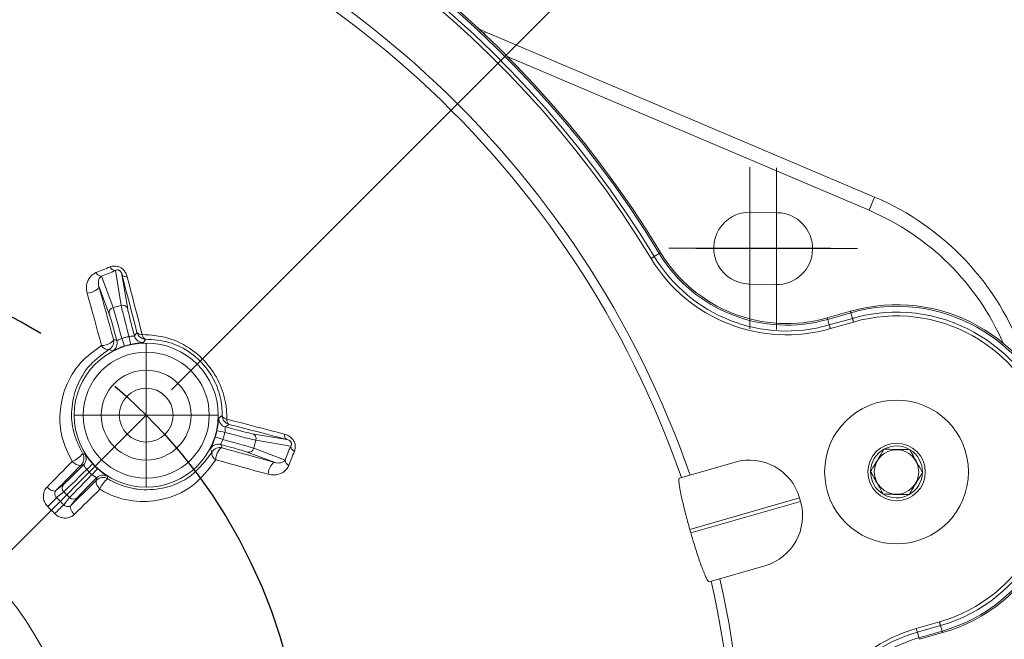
# Model space of a CAD drawing. Header units: millimetres. Extents: x 15 to 415, y 5 to 292.
# Tile 12 of 25: x 87 to 114, y 231 to 248. Entities that reach past the tile are written whole.
import ezdxf

# ---------------------------------------------------------------- set-up
doc = ezdxf.new("R2010")
doc.units = ezdxf.units.MM
doc.linetypes.add('CENTERX2', pattern=[20.32, 12.7, -2.54, 2.54, -2.54])
doc.styles.add('SLDTEXTSTYLE1', font='TXT', dxfattribs={"width": 0.75})
doc.dimstyles.new('SLDDIMSTYLE0', dxfattribs={"dimtxt": 3.5, "dimasz": 3.302, "dimexe": 0, "dimexo": 0.0625, "dimgap": 0.875, "dimtad": 0, "dimtih": 1, "dimtoh": 1, "dimdec": 4, "dimlfac": 2, "dimzin": 12, "dimdsep": 46, "dimtxsty": 'SLDTEXTSTYLE1', "dimsah": 1, "dimcen": 0.09, "dimazin": 3, "dimtfac": 1, "dimtofl": 0, "dimtmove": 0, "dimatfit": 3, "dimfxl": 1, "dimfrac": 2, "dimtolj": 1, "dimtzin": 12, "dimarcsym": 0})
doc.dimstyles.new('SLDDIMSTYLE2', dxfattribs={"dimtxt": 3.5, "dimasz": 3.302, "dimexe": 0, "dimexo": 0.0625, "dimgap": 0.875, "dimtad": 0, "dimtih": 1, "dimtoh": 1, "dimlfac": 2, "dimrnd": 1e-09, "dimzin": 12, "dimdsep": 46, "dimtxsty": 'SLDTEXTSTYLE1', "dimsah": 1, "dimcen": 0, "dimadec": 0, "dimazin": 3, "dimtfac": 1, "dimtofl": 0, "dimtmove": 0, "dimatfit": 3, "dimfxl": 1, "dimfrac": 2, "dimtolj": 1, "dimtzin": 12, "dimarcsym": 0})

# ---------------------------------------------------------------- blocks, each defined once
blk = doc.blocks.new('_D')
at = {"color": 7, "linetype": 'Continuous', "lineweight": 0}
for p, q in [((79.888, 227.865), (79.888, 265.51)), ((91.202, 238.178), (107.215, 254.191))]:
    blk.add_line(p, q, dxfattribs=at)
for start, end in [(74.4106, 90), (45, 62.8886)]:
    blk.add_arc((79.888, 226.865), 37.645, start, end, dxfattribs=at)
for points in [[(79.888, 264.51), (83.165, 263.858), (83.209, 264.873)], [(106.507, 253.484), (104.416, 256.089), (103.73, 255.34)]]:
    blk.add_solid(points, dxfattribs=at)
at = {"color": 7, "linetype": 'Continuous', "lineweight": 0, "insert": (90.005, 263.687), "char_height": 3.5, "attachment_point": 1, "style": 'SLDTEXTSTYLE1'}
blk.add_mtext('45°', dxfattribs=at)
blk = doc.blocks.new('_D_2')
at = {"color": 7, "linetype": 'Continuous', "lineweight": 0}
for p, q in [((93.752, 221.137), (115.135, 212.303)), ((115.135, 212.303), (127.173, 212.303))]:
    blk.add_line(p, q, dxfattribs=at)
blk.add_solid([(93.752, 221.137), (96.61, 219.407), (96.998, 220.346)], dxfattribs=at)
at = {"color": 7, "linetype": 'Continuous', "lineweight": 0, "char_height": 3.5, "attachment_point": 1, "style": 'SLDTEXTSTYLE1'}
for s, insert in [('%%c', (116.723, 216.815)), ('60', (122.001, 216.868))]:
    blk.add_mtext(s, dxfattribs=dict(at, insert=insert))
blk = doc.blocks.new('SW_CENTERMARKSYMBOL_4')
at = {"color": 0, "linetype": 'Continuous', "lineweight": 0}
for p, q in [((0, 1.25), (0, 2)), ((0, 0), (0, 1.25)), ((-1.25, 0), (-2, 0)), ((0, 0), (-1.25, 0)), ((0, 0), (0, -1.25)), ((0, 0), (1.25, 0)), ((1.25, 0), (2, 0)), ((0, -1.25), (0, -2))]:
    blk.add_line(p, q, dxfattribs=at)
blk = doc.blocks.new('SW_CENTERMARKSYMBOL_8')
at = {"color": 0, "linetype": 'Continuous', "lineweight": 0}
for p, q in [((0, 1.25), (0, 2.25)), ((0, 0), (0, 1.25)), ((-1.25, 0), (-2.25, 0)), ((0, 0), (-1.25, 0)), ((0, 0), (0, -1.25)), ((0, 0), (1.25, 0)), ((1.25, 0), (2.25, 0)), ((0, -1.25), (0, -2.25))]:
    blk.add_line(p, q, dxfattribs=at)
blk = doc.blocks.new('SW_CENTERMARKSYMBOL_9')
at = {"color": 0, "linetype": 'Continuous', "lineweight": 0}
for p, q in [((0, 1.25), (0, 2.25)), ((0, 0), (0, 1.25)), ((-1.25, 0), (-2.25, 0)), ((0, 0), (-1.25, 0)), ((0, 0), (0, -1.25)), ((0, 0), (1.25, 0)), ((1.25, 0), (2.25, 0)), ((0, -1.25), (0, -2.25))]:
    blk.add_line(p, q, dxfattribs=at)

msp = doc.modelspace()

# ---------------------------------------------------------------- linework, layer by layer
at = {"color": 7, "linetype": 'Continuous', "lineweight": 15}
for p, q in [((99.72451, 248.224656), (99.924602, 248.136259)), ((99.924602, 248.136259), (110.760556, 243.53667)), ((110.604262, 243.168467), (100.53442, 247.442862)), ((110.604262, 243.168467), (110.760556, 243.53667)), ((108.055749, 243.101706), (107.305923, 243.117867)), ((104.769432, 241.967435), (104.630835, 241.883308)), ((89.795729, 240.524417), (89.63649, 241.49189)), ((89.820407, 241.383057), (89.978829, 240.420547)), ((89.246113, 241.334414), (89.573843, 240.464961)), ((107.262826, 241.118333), (108.012652, 241.102171)), ((89.467211, 240.283459), (89.174623, 241.059674)), ((89.573843, 240.464961), (89.795729, 240.524417)), ((109.441962, 240.17649), (110.087901, 240.361709)), ((110.10001, 240.319476), (109.454071, 240.134257)), ((110.10001, 240.319476), (110.144699, 240.163625)), ((109.454071, 240.134257), (109.498761, 239.978405)), ((109.498761, 239.978405), (110.144699, 240.163625)), ((110.173935, 240.061668), (109.527996, 239.876448)), ((89.583003, 239.584907), (89.677933, 239.544209)), ((93.444121, 236.955254), (94.406633, 236.796833)), ((93.547992, 236.772154), (93.488537, 236.550269)), ((94.515465, 236.612915), (93.547992, 236.772154)), ((94.08325, 236.151049), (93.307032, 236.443635)), ((93.488537, 236.550269), (94.357989, 236.222538)), ((105.326846, 235.719556), (106.877662, 236.164245)), ((88.750941, 236.084625), (88.689551, 236.091768)), ((89.115343, 235.665977), (89.1082, 235.727365)), ((87.983746, 235.373449), (88.198825, 235.549781)), ((88.200421, 235.339277), (88.001483, 235.176177)), ((88.362852, 235.176846), (88.200421, 235.339277)), ((88.199754, 234.977909), (88.362852, 235.176846)), ((88.573357, 235.175251), (88.397024, 234.960172)), ((105.618824, 234.294845), (108.671164, 235.170088)), ((105.646387, 234.198718), (108.69873, 235.073964)), ((108.69873, 235.073964), (108.671164, 235.170088)), ((106.153759, 232.835771), (107.704574, 233.280461)), ((111.919355, 231.536797), (112.565293, 231.722016)), ((112.594529, 231.620059), (111.94859, 231.43484)), ((112.639219, 231.464208), (112.594529, 231.620059)), ((111.99328, 231.278988), (111.94859, 231.43484)), ((111.99328, 231.278988), (112.639219, 231.464208)), ((111.99328, 231.278988), (112.005389, 231.236756)), ((112.651327, 231.421975), (112.005389, 231.236756))]:
    msp.add_line(p, q, dxfattribs=at)
at = {"color": 8, "linetype": 'Continuous', "lineweight": 15}
msp.add_line((99.924602, 248.136259), (99.894555, 248.065474), dxfattribs=at)
at = {"color": 7, "linetype": 'CENTERX2'}
msp.add_line((90.494895, 237.471321), (79.888294, 226.864719), dxfattribs=at)
at = {"color": 7, "linetype": 'Continuous', "lineweight": 15, "flags": 128}
for points in [[(104.806989, 241.990231), (104.806372, 241.989858), (104.804525, 241.988736), (104.801466, 241.986879), (104.797228, 241.984307), (104.791848, 241.981041), (104.78538, 241.977115), (104.777882, 241.972564), (104.769432, 241.967435)], [(104.630835, 241.883308), (104.62151, 241.877647), (104.611404, 241.871512), (104.60061, 241.86496), (104.589236, 241.858057), (104.577388, 241.850865), (104.565181, 241.843455), (104.552733, 241.8359), (104.540164, 241.82827)], [(90.237257, 239.770093), (90.184086, 239.975197), (90.131208, 240.179344), (90.07863, 240.382519), (90.026356, 240.584696), (89.974391, 240.78586), (89.922742, 240.985988), (89.871414, 241.185061), (89.820407, 241.383057)], [(89.968516, 241.313962), (90.019053, 241.117782), (90.069911, 240.920535), (90.121089, 240.722245), (90.172575, 240.522926), (90.224368, 240.322601), (90.276466, 240.121294), (90.328859, 239.919018), (90.381543, 239.715798)], [(89.174623, 241.059674), (89.173475, 241.029363), (89.156975, 240.996855), (89.126175, 240.964225), (89.083047, 240.933562), (89.030344, 240.906822), (88.971432, 240.885715), (88.910076, 240.871588), (88.850199, 240.865345)], [(89.254833, 239.404108), (89.203652, 239.589397), (89.152635, 239.773959), (89.101786, 239.957784), (89.05111, 240.140856), (89.00061, 240.323163), (88.950287, 240.504688), (88.900148, 240.685419), (88.850199, 240.865345)], [(89.174623, 241.059674), (89.225036, 240.878083), (89.275638, 240.695678), (89.326426, 240.512472), (89.377395, 240.328478), (89.42854, 240.14371), (89.479859, 239.958184), (89.531349, 239.771912), (89.583003, 239.584907)], [(110.087901, 240.361709), (110.088099, 240.361015), (110.088695, 240.358938), (110.089681, 240.3555), (110.091047, 240.350732), (110.092783, 240.344684), (110.094868, 240.337409), (110.097285, 240.328979), (110.10001, 240.319476)], [(109.441962, 240.17649), (109.442161, 240.175795), (109.442756, 240.173718), (109.443742, 240.17028), (109.445108, 240.165513), (109.446844, 240.159465), (109.44893, 240.152189), (109.451347, 240.14376), (109.454071, 240.134257)], [(109.498761, 239.978405), (109.501767, 239.967921), (109.505025, 239.956555), (109.508507, 239.94442), (109.512175, 239.931628), (109.515994, 239.918304), (109.519931, 239.904579), (109.523945, 239.890583), (109.527996, 239.876448)], [(110.144699, 240.163625), (110.147705, 240.15314), (110.150964, 240.141775), (110.154446, 240.12964), (110.158114, 240.116848), (110.161935, 240.103526), (110.16587, 240.089798), (110.169884, 240.075802), (110.173935, 240.061668)], [(90.165961, 239.674978), (90.226354, 239.755748), (90.237257, 239.770093)], [(89.583003, 239.584907), (89.58081, 239.558376), (89.563328, 239.529405), (89.53168, 239.499848), (89.487884, 239.47159), (89.434741, 239.446441), (89.375644, 239.426004), (89.31437, 239.411586), (89.254833, 239.404108)], [(92.739372, 237.357967), (92.942593, 237.305284), (93.144867, 237.252889), (93.346176, 237.200794), (93.546502, 237.149002), (93.745818, 237.097512), (93.94411, 237.046336), (94.141356, 236.995477), (94.337538, 236.944942)], [(92.793669, 237.213682), (92.712577, 237.15275), (92.698551, 237.142384)], [(94.406633, 236.796833), (94.208636, 236.847838), (94.009562, 236.899167), (93.809433, 236.950815), (93.60827, 237.00278), (93.406093, 237.055055), (93.20292, 237.107634), (92.99877, 237.16051), (92.793669, 237.213682)], [(92.427681, 236.231256), (92.435159, 236.290793), (92.449579, 236.352069), (92.470015, 236.411165), (92.495166, 236.46431), (92.523421, 236.508103), (92.552979, 236.539752), (92.58195, 236.557234), (92.608482, 236.559428)], [(92.567785, 236.654359), (92.607537, 236.561671), (92.608482, 236.559428)], [(92.608482, 236.559428), (92.795487, 236.507775), (92.981759, 236.456286), (93.167287, 236.404967), (93.352052, 236.353819), (93.536047, 236.302852), (93.719254, 236.252065), (93.901659, 236.201462), (94.08325, 236.151049)], [(87.734346, 235.470514), (87.822587, 235.560249), (87.910597, 235.649768), (87.998374, 235.739071), (88.085913, 235.828153), (88.173219, 235.917016), (88.260281, 236.005653), (88.347101, 236.094063), (88.433679, 236.182246)], [(88.689551, 236.091768), (88.670006, 236.079752), (88.644687, 236.074662), (88.614529, 236.076691), (88.580634, 236.08576), (88.544252, 236.101541), (88.506715, 236.123451), (88.469398, 236.150683), (88.433679, 236.182246)], [(93.888918, 235.826622), (93.708994, 235.876574), (93.528262, 235.926711), (93.346737, 235.977034), (93.164432, 236.027535), (92.98136, 236.078212), (92.797533, 236.129059), (92.612971, 236.180078), (92.427681, 236.231256)], [(93.888918, 235.826622), (93.895163, 235.886502), (93.90929, 235.947858), (93.930397, 236.006768), (93.957136, 236.059471), (93.9878, 236.1026), (94.020428, 236.133398), (94.052939, 236.149901), (94.08325, 236.151049)], [(88.689551, 236.091768), (88.602173, 236.002769), (88.514549, 235.913541), (88.42668, 235.824083), (88.338568, 235.734399), (88.250216, 235.644491), (88.161627, 235.554361), (88.072803, 235.464013), (87.983746, 235.373449)], [(88.397024, 234.960172), (88.487588, 235.049228), (88.577936, 235.138052), (88.668066, 235.226642), (88.757975, 235.314995), (88.847658, 235.403105), (88.937117, 235.490976), (89.026345, 235.578598), (89.115343, 235.665977)], [(89.115343, 235.665977), (89.103326, 235.646431), (89.098237, 235.621112), (89.100266, 235.590954), (89.109334, 235.557059), (89.125114, 235.520676), (89.147024, 235.483138), (89.174258, 235.445823), (89.20582, 235.410103)], [(87.983746, 235.373449), (87.965433, 235.362686), (87.941308, 235.358811), (87.912251, 235.361961), (87.879328, 235.372019), (87.843753, 235.388621), (87.806826, 235.411152), (87.769906, 235.438789), (87.734346, 235.470514)], [(89.20582, 235.410103), (89.117638, 235.323527), (89.029227, 235.236705), (88.940592, 235.149644), (88.85173, 235.062341), (88.762645, 234.974798), (88.673344, 234.887023), (88.583822, 234.799011), (88.49409, 234.710773)], [(88.397024, 234.960172), (88.386261, 234.941859), (88.382387, 234.917734), (88.385535, 234.888676), (88.395595, 234.855755), (88.412193, 234.820176), (88.434728, 234.783251), (88.462363, 234.746331), (88.49409, 234.710773)], [(111.94859, 231.43484), (111.945584, 231.445324), (111.942323, 231.456687), (111.938843, 231.468825), (111.935175, 231.481617), (111.931354, 231.494939), (111.92742, 231.508666), (111.923405, 231.522662), (111.919355, 231.536797)], [(112.594529, 231.620059), (112.591523, 231.630544), (112.588264, 231.64191), (112.584782, 231.654045), (112.581114, 231.666836), (112.577296, 231.680161), (112.573359, 231.693885), (112.569344, 231.707882), (112.565293, 231.722016)], [(112.651327, 231.421975), (112.651129, 231.422669), (112.650533, 231.424746), (112.649547, 231.428184), (112.648182, 231.432952), (112.646445, 231.439), (112.644359, 231.446276), (112.641943, 231.454705), (112.639219, 231.464208)]]:
    msp.add_lwpolyline(points, dxfattribs=at)
at = {"color": 7, "linetype": 'CENTERX2'}
msp.add_circle((79.888294, 226.864719), 15, dxfattribs=at)
at = {"color": 7, "linetype": 'Continuous', "lineweight": 15}
for centre, radius in [((90.494895, 237.471321), 2.004288), ((90.494895, 237.471321), 1.754326), ((90.494895, 237.471321), 1.25), ((90.494895, 237.471321), 0.75), ((111.369614, 235.891842), 2), ((111.369614, 235.891842), 0.800213), ((111.369614, 235.891842), 0.61875), ((79.888294, 226.864719), 8.75)]:
    msp.add_circle(centre, radius, dxfattribs=at)
for centre, radius, start, end in [((79.888294, 226.864719), 29.15, 31.2575233, 120.7424767), ((79.888294, 226.864719), 29.106066, 31.2575233, 120.7424767), ((79.888294, 226.864719), 28.943934, 31.2575233, 120.7424767), ((79.888294, 226.864719), 28.837868, 31.2575233, 120.7424767), ((79.888294, 226.864719), 27.245412, 19.1560229, 132.8439771), ((79.888294, 226.864719), 26.995455, 19.1852753, 132.8147247), ((107.830072, 236.632883), 7.5, 19.2691112, 67), ((107.284374, 242.1181), 1, 88.76524, 268.76524), ((108.0342, 242.101938), 1, 268.76524, 88.76524), ((107.830072, 236.632883), 7.1, 23.56145, 67), ((108.311848, 244.117662), 4.143934, 211.2575233, 286), ((108.311848, 244.117662), 4.1, 211.2575233, 286), ((108.311848, 244.117662), 4.412132, 211.2575233, 286), ((108.311848, 244.117662), 4.306066, 211.2575233, 286), ((62.448339, 308.055893), 71.750924, 291.80240733, 292.13546498), ((89.274052, 241.534196), 0.201726, 208.708471, 262.0387464), ((62.191972, 308.963341), 72.839538, 291.80328633, 292.13440171), ((89.660448, 241.693378), 0.202908, 209.5430496, 263.2188811), ((89.946122, 241.459247), 0.147001, 211.2179888, 278.7624647), ((89.834966, 240.380264), 0.149397, 15.6424006, 105.2264869), ((111.369614, 235.891842), 4.65, 286, 106), ((89.611932, 240.32051), 0.149388, 104.771728, 194.3601086), ((111.369614, 235.891842), 4.606066, 286, 106), ((111.369614, 235.891842), 4.443934, 286, 106), ((111.369614, 235.891842), 4.337868, 286, 106), ((90.478761, 239.834868), 0.25004, 195.0141823, 270.3790586), ((90.35115, 239.853894), 0.141401, 216.3450724, 282.4121122), ((90.529364, 239.724592), 0.148082, 183.4044463, 250.6977201), ((89.341464, 239.520252), 0.250043, 299.3904186, 14.9854138), ((89.436393, 239.479557), 0.250043, 297.8066041, 14.9849653), ((102.800346, 243.671998), 13.605476, 197.3874144, 198.3427494), ((76.784795, 236.698603), 13.557342, 11.6557915, 12.6145221), ((90.407465, 239.739752), 0.25004, 195.0140646, 272.1942819), ((89.42669, 239.491525), 0.192813, 206.960708, 281.2100612), ((92.763336, 237.383896), 0.25005, 177.8072758, 254.984), ((92.858445, 237.455188), 0.250042, 179.6216475, 254.9857227), ((92.748171, 237.505794), 0.148089, 199.3037069, 266.5934651), ((92.877477, 237.327579), 0.141409, 167.5909428, 233.6536075), ((89.728861, 223.791987), 13.525859, 77.3846434, 78.3456085), ((96.673179, 249.706998), 13.532199, 251.6542817, 252.614788), ((93.40384, 236.811391), 0.149397, 344.7737748, 74.357925), ((94.482818, 236.922546), 0.146996, 171.2363895, 238.783233), ((92.503134, 236.412813), 0.250048, 75.0157123, 152.1933158), ((92.515121, 236.403125), 0.192833, 168.7943627, 243.0346552), ((92.543826, 236.31789), 0.250043, 75.0143403, 150.6100935), ((93.344081, 236.588362), 0.149394, 255.6412972, 345.2271695), ((161.836369, 209.229229), 72.677166, 157.86530334, 158.19715847), ((161.256966, 209.35313), 71.942332, 157.8649548, 158.19712656), ((94.716966, 236.636882), 0.202921, 186.7829535, 240.4548666), ((111.369614, 235.891842), 0.721688, 118.9932557, 178.9932557), ((111.369614, 235.891842), 0.721688, 58.9932557, 118.9932557), ((111.369614, 235.891842), 0.721688, 358.9932557, 58.9932557), ((88.158135, 236.862368), 0.733819, 292.0547626, 320.7619772), ((88.51269, 236.268532), 0.250051, 315.0157555, 31.2348185), ((89.132124, 242.596986), 6.212048, 266.2560902, 266.80302), ((88.574087, 236.261386), 0.250043, 315.015008, 32.194125), ((94.557784, 236.250486), 0.20174, 187.9630346, 241.2890769), ((107.277335, 234.770415), 1.45, 16, 106), ((98.020169, 225.983197), 13.558913, 131.6557138, 132.6143217), ((79.012392, 244.991524), 13.551344, 317.3853618, 318.3445171), ((111.369614, 235.891842), 0.721688, 178.9932557, 238.9932557), ((111.369614, 235.891842), 0.721688, 298.9932557, 358.9932557), ((89.284963, 235.550508), 0.250047, 57.806793, 134.9846052), ((89.292104, 235.489124), 0.250043, 58.7637403, 134.9851416), ((89.885944, 235.134556), 0.733823, 129.2381024, 157.9450786), ((95.61234, 236.107743), 6.203793, 183.1937672, 183.7414493), ((88.305637, 235.445332), 0.149393, 135.6409381, 225.2276807), ((70.761808, 252.042886), 24.118297, 314.7938823, 315.6265276), ((-19.190406, 127.784282), 151.733715, 44.94752401, 45.05340343), ((88.468908, 235.282062), 0.149393, 224.7721715, 314.3595193), ((107.304899, 234.674289), 1.45, 286, 16), ((111.369614, 235.891842), 0.721688, 238.9932557, 298.9932557), ((-21.287937, 125.68978), 154.347434, 44.94809522, 45.05122686), ((105.063134, 217.741545), 24.113603, 134.3733211, 135.2061378), ((83.602079, 227.929778), 22.918358, 15.8746409, 16.1246421), ((79.888294, 226.864719), 27.245412, 259.1560229, 12.8439771), ((79.888294, 226.864719), 26.995455, 259.1852753, 12.8147247), ((113.135502, 227.295582), 4.412132, 106, 180.7424767), ((113.135502, 227.295582), 4.306066, 106, 180.7424767), ((113.135502, 227.295582), 4.143934, 106, 180.7424767)]:
    msp.add_arc(centre, radius, start, end, dxfattribs=at)
for centre, major_axis, ratio, start_param, end_param in [((90.053104, 239.573832), (-0.258819, 0.965926), 0.014836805, 0.174532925, 1.478119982), ((89.681376, 239.474227), (-0.219996, 0.821037), 0.017455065, 4.793052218, 6.108652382), ((89.826242, 239.513044), (-0.258819, 0.965926), 0.014836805, 4.805065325, 6.108652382), ((90.197971, 239.612649), (-0.219996, 0.821037), 0.017455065, 0.174532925, 1.49013309), ((92.597407, 237.029529), (0.965926, -0.258819), 0.014836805, 4.805065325, 6.108652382), ((92.636223, 237.174396), (0.821037, -0.219996), 0.017455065, 4.793052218, 6.108652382), ((92.536619, 236.802668), (0.965926, -0.258819), 0.014836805, 0.174532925, 1.478119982), ((92.497802, 236.657801), (0.821037, -0.219996), 0.017455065, 0.174532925, 1.49013309), ((88.788913, 236.143512), (0.601041, 0.601041), 0.017455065, 3.316125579, 4.631725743), ((88.894963, 236.037462), (0.707107, 0.707107), 0.014836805, 3.316125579, 4.619712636), ((89.061037, 235.871388), (0.707107, 0.707107), 0.014836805, 1.663472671, 2.967059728), ((89.167087, 235.765338), (0.601041, 0.601041), 0.017455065, 1.651459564, 2.967059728)]:
    msp.add_ellipse(centre, major_axis=major_axis, ratio=ratio, start_param=start_param, end_param=end_param, dxfattribs=at)
for points, knots in [([(89.483922, 241.593329), (89.524243, 241.605644), (89.588878, 241.625386), (89.693329, 241.613828), (89.779043, 241.580479), (89.858491, 241.520179), (89.929908, 241.429269), (89.954388, 241.356155), (89.968516, 241.313962)], [0, 0, 0, 0, 0.2191408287, 0.3512807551, 0.4869434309, 0.6223557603, 0.7820723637, 1, 1, 1, 1]), ([(88.850199, 240.865345), (88.842716, 240.901909), (88.820271, 241.011597), (88.851235, 241.183157), (88.942562, 241.348564), (89.0496, 241.410014), (89.097123, 241.437296)], [0, 0, 0, 0, 0.152702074, 0.458077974, 0.759395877, 1, 1, 1, 1]), ([(89.820407, 241.383057), (89.815069, 241.401347), (89.806577, 241.430449), (89.782472, 241.467493), (89.761321, 241.487591), (89.746241, 241.498093), (89.729569, 241.505981), (89.706305, 241.512113), (89.677713, 241.510978), (89.654187, 241.502663), (89.64117, 241.494739), (89.63649, 241.49189)], [0, 0, 0, 0, 0.2665359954, 0.4241061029, 0.478376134, 0.5288195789, 0.5739916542, 0.6285811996, 0.7475228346, 0.9092121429, 1, 1, 1, 1]), ([(89.246113, 241.334414), (89.229576, 241.319466), (89.190505, 241.284148), (89.165563, 241.206644), (89.158614, 241.129008), (89.170746, 241.076466), (89.174623, 241.059674)], [0, 0, 0, 0, 0.227769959, 0.538138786, 0.852397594, 1, 1, 1, 1]), ([(90.381543, 239.715798), (90.619835, 239.699152), (91.097776, 239.665767), (91.777225, 239.324165), (92.291299, 238.820542), (92.61113, 238.237749), (92.732008, 237.740045), (92.737633, 237.448193), (92.739372, 237.357967)], [0, 0, 0, 0, 0.2021309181, 0.4054138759, 0.5840614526, 0.7486143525, 0.922283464, 1, 1, 1, 1]), ([(89.677933, 239.544209), (89.679682, 239.543077), (89.68345, 239.540638), (89.701674, 239.550764), (89.729062, 239.566172), (89.766005, 239.585884), (89.7992, 239.599261), (89.816559, 239.606257)], [0, 0, 0, 0, 0.183192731, 0.394468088, 0.543384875, 0.76121083, 1, 1, 1, 1]), ([(89.816559, 239.606257), (89.849372, 239.616016), (89.914996, 239.635534), (89.981587, 239.651444), (90.014882, 239.659399)], [0, 0, 0, 0, 0.500006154, 1, 1, 1, 1]), ([(90.062571, 239.437616), (90.032899, 239.43074), (89.973556, 239.416989), (89.915287, 239.399226), (89.886152, 239.390344)], [0, 0, 0, 0, 0.499991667, 1, 1, 1, 1]), ([(90.014882, 239.659399), (90.031067, 239.661745), (90.064084, 239.666532), (90.10553, 239.668344), (90.138813, 239.668775), (90.16226, 239.668899), (90.164744, 239.67298), (90.165961, 239.674978)], [0, 0, 0, 0, 0.208977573, 0.426337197, 0.585020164, 0.7968526, 1, 1, 1, 1]), ([(90.417038, 239.489896), (90.413115, 239.489029), (90.405158, 239.487271), (90.351817, 239.482641), (90.275028, 239.474306), (90.178846, 239.461279), (90.100529, 239.445341), (90.062571, 239.437616)], [0, 0, 0, 0, 0.213835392, 0.433683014, 0.592451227, 0.802471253, 1, 1, 1, 1]), ([(90.480415, 239.584834), (90.479086, 239.58288), (90.4698, 239.569232), (90.448564, 239.537777), (90.428883, 239.507886), (90.417038, 239.489896)], [0, 0, 0, 0, 0.06235314, 0.435697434, 1, 1, 1, 1]), ([(92.608408, 237.45684), (92.606931, 237.538199), (92.602181, 237.799995), (92.494479, 238.248313), (92.205793, 238.776316), (91.738992, 239.233753), (91.122396, 239.541347), (90.694888, 239.570305), (90.480415, 239.584834)], [0, 0, 0, 0, 0.0786675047, 0.2531324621, 0.4167914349, 0.5936736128, 0.7961532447, 1, 1, 1, 1]), ([(88.433679, 236.182246), (88.325797, 236.403616), (88.110452, 236.845501), (88.066868, 237.573865), (88.233448, 238.297989), (88.628867, 238.959067), (89.050398, 239.258761), (89.254833, 239.404108)], [0, 0, 0, 0, 0.179290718, 0.357888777, 0.555305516, 0.78433099, 1, 1, 1, 1]), ([(89.464174, 239.302391), (89.280036, 239.171095), (88.900852, 238.900725), (88.545678, 238.306338), (88.395762, 237.654673), (88.433977, 236.999069), (88.629225, 236.598002), (88.726496, 236.398195)], [0, 0, 0, 0, 0.2182531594, 0.4494353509, 0.6472007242, 0.8242394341, 1, 1, 1, 1]), ([(89.553035, 239.258387), (89.549851, 239.259994), (89.53393, 239.26803), (89.504306, 239.282809), (89.477872, 239.295707), (89.464174, 239.302391)], [0, 0, 0, 0, 0.107507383, 0.537536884, 1, 1, 1, 1]), ([(89.886152, 239.390344), (89.882334, 239.389126), (89.840298, 239.375711), (89.759686, 239.347081), (89.672834, 239.311213), (89.606289, 239.28153), (89.563064, 239.261375), (89.556227, 239.259338), (89.553035, 239.258387)], [0, 0, 0, 0, 0.020544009, 0.226212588, 0.437659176, 0.587413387, 0.807343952, 1, 1, 1, 1]), ([(92.46119, 237.038995), (92.462044, 237.042912), (92.471449, 237.086023), (92.486957, 237.170152), (92.499318, 237.263301), (92.506885, 237.33577), (92.511044, 237.383286), (92.512698, 237.390223), (92.51347, 237.393463)], [0, 0, 0, 0, 0.02054931, 0.226216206, 0.437660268, 0.587412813, 0.807344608, 1, 1, 1, 1]), ([(92.51347, 237.393463), (92.516454, 237.395417), (92.531373, 237.405187), (92.563181, 237.426221), (92.591657, 237.4455), (92.608408, 237.45684)], [0, 0, 0, 0, 0.093336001, 0.466679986, 1, 1, 1, 1]), ([(92.41392, 236.862578), (92.422801, 236.891712), (92.440562, 236.949981), (92.454314, 237.009324), (92.46119, 237.038995)], [0, 0, 0, 0, 0.499996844, 1, 1, 1, 1]), ([(92.682974, 236.991308), (92.675019, 236.958013), (92.659109, 236.891421), (92.639591, 236.825797), (92.629832, 236.792984)], [0, 0, 0, 0, 0.499990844, 1, 1, 1, 1]), ([(92.698551, 237.142384), (92.696695, 237.141436), (92.692698, 237.139394), (92.692359, 237.118549), (92.692006, 237.087125), (92.690607, 237.045276), (92.685595, 237.00984), (92.682974, 236.991308)], [0, 0, 0, 0, 0.183191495, 0.394466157, 0.543385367, 0.761207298, 1, 1, 1, 1]), ([(92.28196, 236.529458), (92.28317, 236.53329), (92.285626, 236.541061), (92.308292, 236.58957), (92.339463, 236.66024), (92.376276, 236.750047), (92.401631, 236.825842), (92.41392, 236.862578)], [0, 0, 0, 0, 0.213835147, 0.433683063, 0.592450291, 0.80246714, 1, 1, 1, 1]), ([(92.629832, 236.792984), (92.623773, 236.777795), (92.611411, 236.746806), (92.592254, 236.710008), (92.57599, 236.68097), (92.564371, 236.660603), (92.566663, 236.656411), (92.567785, 236.654359)], [0, 0, 0, 0, 0.208981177, 0.426341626, 0.585017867, 0.796851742, 1, 1, 1, 1]), ([(94.337538, 236.944942), (94.376393, 236.932146), (94.447614, 236.908691), (94.537588, 236.8411), (94.60264, 236.758972), (94.639718, 236.665271), (94.647896, 236.558485), (94.628011, 236.49552), (94.616903, 236.460347)], [0, 0, 0, 0, 0.201025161, 0.368482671, 0.50115477, 0.654597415, 0.807054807, 1, 1, 1, 1]), ([(94.515465, 236.612915), (94.522294, 236.624911), (94.532593, 236.643003), (94.535601, 236.672371), (94.533427, 236.69098), (94.53013, 236.704323), (94.524455, 236.716929), (94.517395, 236.729058), (94.508786, 236.740515), (94.487857, 236.761431), (94.452095, 236.783623), (94.423593, 236.791905), (94.406633, 236.796833)], [0, 0, 0, 0, 0.224956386, 0.339259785, 0.366570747, 0.421038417, 0.465922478, 0.47978842, 0.536117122, 0.583958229, 0.752442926, 1, 1, 1, 1]), ([(89.421769, 235.702919), (89.458154, 235.681635), (89.684294, 235.549352), (89.969994, 235.455027), (90.452217, 235.380116), (91.038735, 235.413234), (91.802531, 235.746356), (92.149111, 236.206033), (92.325964, 236.440598)], [0, 0, 0, 0, 0.033375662, 0.2074330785, 0.2390744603, 0.4457911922, 0.7171980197, 1, 1, 1, 1]), ([(92.325964, 236.440598), (92.325133, 236.442311), (92.318118, 236.456763), (92.303601, 236.486382), (92.289581, 236.514288), (92.28196, 236.529458)], [0, 0, 0, 0, 0.057819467, 0.487848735, 1, 1, 1, 1]), ([(111.019809, 236.523087), (110.966586, 236.434535), (110.875519, 236.283016), (110.743138, 236.062753), (110.677247, 235.953121), (110.648038, 235.904522)], [0, 0, 0, 0, 0.439115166, 0.751362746, 1, 1, 1, 1]), ([(111.019809, 236.523087), (111.123107, 236.521271), (111.299859, 236.518165), (111.556802, 236.513649), (111.684692, 236.511401), (111.741384, 236.510405)], [0, 0, 0, 0, 0.4391119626, 0.7513629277, 1, 1, 1, 1]), ([(111.741384, 236.510405), (111.761638, 236.473858), (111.818435, 236.371367), (111.924116, 236.180646), (112.023068, 236.002099), (112.076163, 235.906281), (112.091191, 235.879162)], [0, 0, 0, 0, 0.183946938, 0.515843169, 0.862968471, 1, 1, 1, 1]), ([(88.785685, 236.394606), (88.788399, 236.391642), (88.793903, 236.385632), (88.824578, 236.34175), (88.870195, 236.279418), (88.929562, 236.202632), (88.982526, 236.142778), (89.008196, 236.113768)], [0, 0, 0, 0, 0.213835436, 0.433682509, 0.592451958, 0.802469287, 1, 1, 1, 1]), ([(92.427681, 236.231256), (92.231865, 235.970739), (91.847194, 235.458967), (90.995214, 235.088515), (90.126545, 235.040291), (89.533455, 235.218653), (89.246229, 235.38649), (89.20582, 235.410103)], [0, 0, 0, 0, 0.279622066, 0.549303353, 0.756979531, 0.965809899, 1, 1, 1, 1]), ([(94.08325, 236.151049), (94.109794, 236.145728), (94.166683, 236.134324), (94.247481, 236.146445), (94.315382, 236.17215), (94.346933, 236.209462), (94.357989, 236.222538)], [0, 0, 0, 0, 0.235628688, 0.504997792, 0.826532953, 1, 1, 1, 1]), ([(88.839972, 235.961579), (88.829846, 235.974421), (88.809189, 236.00062), (88.786898, 236.035607), (88.769886, 236.064216), (88.758055, 236.08446), (88.753279, 236.084571), (88.750941, 236.084625)], [0, 0, 0, 0, 0.2089816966, 0.4263373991, 0.5850206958, 0.7968524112, 1, 1, 1, 1]), ([(88.985154, 235.816397), (88.960297, 235.839934), (88.910583, 235.887008), (88.863509, 235.936722), (88.839972, 235.961579)], [0, 0, 0, 0, 0.499998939, 1, 1, 1, 1]), ([(89.008196, 236.113768), (89.028986, 236.09151), (89.070567, 236.046992), (89.115085, 236.005413), (89.137345, 235.984623)], [0, 0, 0, 0, 0.499999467, 1, 1, 1, 1]), ([(89.137345, 235.984623), (89.140309, 235.981926), (89.172946, 235.95223), (89.238041, 235.896726), (89.312536, 235.839451), (89.371508, 235.796657), (89.41058, 235.769303), (89.415762, 235.764401), (89.418182, 235.762112)], [0, 0, 0, 0, 0.020546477, 0.226213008, 0.437660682, 0.587413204, 0.807344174, 1, 1, 1, 1]), ([(94.46087, 236.073548), (94.440828, 236.036105), (94.386902, 235.93536), (94.243852, 235.843828), (94.066334, 235.796761), (93.94643, 235.816942), (93.888918, 235.826622)], [0, 0, 0, 0, 0.186042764, 0.500560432, 0.760442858, 1, 1, 1, 1]), ([(110.648038, 235.904522), (110.668292, 235.867975), (110.725089, 235.765484), (110.830771, 235.574763), (110.929722, 235.396216), (110.982817, 235.300398), (110.997845, 235.273279)], [0, 0, 0, 0, 0.1839469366, 0.5158443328, 0.8629684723, 1, 1, 1, 1]), ([(111.719422, 235.2606), (111.772643, 235.349151), (111.863709, 235.50067), (111.99609, 235.720932), (112.061981, 235.830563), (112.091191, 235.879162)], [0, 0, 0, 0, 0.439112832, 0.751361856, 1, 1, 1, 1]), ([(89.1082, 235.727365), (89.108308, 235.729447), (89.108539, 235.73393), (89.090654, 235.744648), (89.063618, 235.760666), (89.028074, 235.782801), (88.999892, 235.804861), (88.985154, 235.816397)], [0, 0, 0, 0, 0.183191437, 0.39446827, 0.543383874, 0.761210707, 1, 1, 1, 1]), ([(105.618824, 234.294845), (105.578023, 234.440023), (105.51699, 234.65719), (105.450187, 234.923231), (105.392291, 235.168308), (105.348465, 235.3816), (105.322699, 235.543231), (105.30815, 235.676056), (105.319323, 235.702053), (105.326846, 235.719556)], [0, 0, 0, 0, 0.190378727, 0.284781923, 0.379166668, 0.569530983, 0.675551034, 0.781550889, 1, 1, 1, 1]), ([(87.754557, 234.927433), (87.738873, 234.94473), (87.692754, 234.99559), (87.642062, 235.10119), (87.625326, 235.23588), (87.653648, 235.368516), (87.707451, 235.436519), (87.734346, 235.470514)], [0, 0, 0, 0, 0.110726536, 0.325580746, 0.54813189, 0.774116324, 1, 1, 1, 1]), ([(87.983746, 235.373449), (87.974684, 235.361549), (87.956794, 235.338055), (87.948814, 235.291169), (87.956886, 235.242287), (87.977349, 235.202258), (87.995455, 235.182692), (88.001483, 235.176177)], [0, 0, 0, 0, 0.242741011, 0.479242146, 0.699853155, 0.900066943, 1, 1, 1, 1]), ([(111.719422, 235.2606), (111.616124, 235.262414), (111.43937, 235.265518), (111.182426, 235.270035), (111.054537, 235.272282), (110.997845, 235.273279)], [0, 0, 0, 0, 0.439113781, 0.751363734, 1, 1, 1, 1]), ([(88.199754, 234.977909), (88.212454, 234.96705), (88.238495, 234.944783), (88.284801, 234.928601), (88.330651, 234.926505), (88.369554, 234.937867), (88.388767, 234.953467), (88.397024, 234.960172)], [0, 0, 0, 0, 0.187243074, 0.383935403, 0.596489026, 0.826580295, 1, 1, 1, 1]), ([(88.49409, 234.710773), (88.470538, 234.690973), (88.415235, 234.64448), (88.304503, 234.607322), (88.176988, 234.607424), (88.051648, 234.646855), (87.984562, 234.702933), (87.951007, 234.730981)], [0, 0, 0, 0, 0.16116646, 0.378447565, 0.588207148, 0.794030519, 1, 1, 1, 1]), ([(106.153759, 232.835771), (106.146313, 232.83828), (106.131486, 232.843278), (106.093747, 232.905939), (106.046761, 233.005183), (105.991691, 233.139266), (105.931276, 233.300522), (105.867654, 233.482542), (105.802806, 233.679402), (105.728154, 233.917054), (105.676711, 234.094262), (105.646387, 234.198718)], [0, 0, 0, 0, 0.117880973, 0.234754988, 0.349035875, 0.459639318, 0.566026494, 0.66823002, 0.766770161, 0.86252279, 1, 1, 1, 1])]:
    msp.add_open_spline(points, degree=3, knots=knots, dxfattribs=at)

# ---------------------------------------------------------------- block references
at = {"color": 7, "linetype": 'Continuous', "lineweight": 0}
for name, p in [('SW_CENTERMARKSYMBOL_9', (107.284374, 242.1181)), ('SW_CENTERMARKSYMBOL_8', (108.0342, 242.101938)), ('SW_CENTERMARKSYMBOL_4', (90.494895, 237.471321))]:
    msp.add_blockref(name, p, dxfattribs=at)

# ---------------------------------------------------------------- dimensions: what is measured, and where the dimension line sits
dim = msp.add_angular_dim_2l(base=(102.045152, 257.29876), line1=((90.494895, 237.471321), (79.888294, 226.864719)), line2=((79.888294, 193.202239), (79.888294, 226.864719)), dimstyle='SLDDIMSTYLE0', dxfattribs=at)
dim.commit()
dim.dimension.update_dxf_attribs({"geometry": '_D', "text_midpoint": (93.524569, 261.95331), "dimtype": 162})
dim = msp.add_diameter_dim_2p(p1=(66.024831, 232.592232), p2=(93.751756, 221.137205), dimstyle='SLDDIMSTYLE2', dxfattribs=at)
dim.commit()
dim.dimension.update_dxf_attribs({"geometry": '_D_2', "text_midpoint": (121.947862, 215.107837), "dimtype": 163})

doc.saveas('drawing.dxf')
